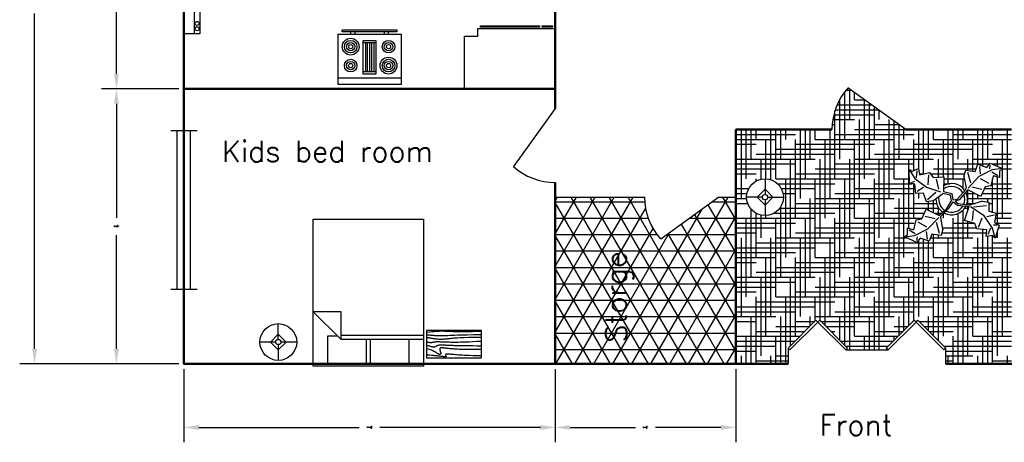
# Model space of a CAD drawing. Header units: inches. Extents: x -290 to 273, y -187 to 207.
# Tile 1 of 3: x -290 to 85, y -187 to -26. Entities that reach past the tile are written whole.
import ezdxf

# ---------------------------------------------------------------- set-up
doc = ezdxf.new("R2010")
doc.units = ezdxf.units.IN
doc.header["$LTSCALE"] = 0.03937
doc.header["$MEASUREMENT"] = 0
for name, color, linetype in [('Blocks', 4, 'Continuous'), ('Dim', 3, 'Continuous'), ('Doors', 6, 'Continuous'), ('Hatches', 2, 'Continuous'), ('Text', 1, 'Continuous')]:
    doc.layers.add(name, color=color, linetype=linetype)
doc.styles.get("Standard").update_dxf_attribs({"font": 'simplex.shx', "height": 0.4})
doc.dimstyles.get("Standard").update_dxf_attribs({"dimscale": 800, "dimtxt": 0.4, "dimasz": 0.007087, "dimexe": 0.007087, "dimexo": 0.002461, "dimgap": 0.003543, "dimtad": 0, "dimtih": 1, "dimtoh": 1, "dimzin": 0, "dimdsep": 46, "dimlunit": 4, "dimtxsty": 'Standard', "dimcen": 0.003543, "dimadec": 0, "dimazin": 0, "dimtfac": 1, "dimtofl": 0, "dimtmove": 0, "dimatfit": 3, "dimfxl": 0.03937, "dimtolj": 1, "dimtzin": 0, "dimarcsym": 0})

# ---------------------------------------------------------------- blocks, each defined once
blk = doc.blocks.new('Plant - Rubber or Philodendron')
at = {"linetype": 'Continuous'}
for p, q in [((-16.2005, 11.4774), (-13.9899, 8.1064)), ((-16.2005, 11.4774), (-14.8639, 10.7964)), ((-16.0159, 6.3329), (-16.2005, 11.4774)), ((-14.8639, 10.7964), (-12.6195, 11.8975)), ((-12.6195, 11.8975), (-12.1909, 9.4345)), ((4.6914, 8.8812), (5.3859, 11.2828)), ((5.3859, 11.2828), (8.8871, 10.7908)), ((8.8871, 10.7908), (9.9809, 13.4933)), ((9.9809, 13.4933), (13.3837, 12.301)), ((15.3859, 11.3055), (10.3916, 8.7942)), ((10.5828, 12.6946), (10.8893, 9.7953)), ((13.3837, 12.301), (14.68, 13.9039)), ((14.5816, 13.2037), (14.3848, 11.8033)), ((14.68, 13.9039), (19.3848, 11.8146)), ((19.3848, 11.8146), (15.3859, 11.3055)), ((19.3848, 11.8146), (18.1868, 10.9119)), ((-13.9899, 8.1064), (-9.5434, 4.7185)), ((-13.3174, 8.325), (-13.0735, 11.0065)), ((-12.1909, 9.4345), (-8.3829, 10.3)), ((-8.8369, 9.409), (-9.0894, 5.6095)), ((-8.3829, 10.3), (-7.0549, 8.501)), ((-7.0549, 8.501), (-3.0284, 8.6941)), ((-4.8529, 4.012), (-5.7184, 7.82)), ((-3.0284, 8.6941), (-3.0709, 3.1041)), ((4.6914, 8.8812), (5.5014, 4.4831)), ((5.9878, 10.4842), (7.1971, 6.3869)), ((10.3916, 8.7942), (6.2847, 4.4028)), ((14.2977, 6.1031), (10.9934, 7.9956)), ((15.7909, 9.1065), (14.8995, 5.3044)), ((15.2875, 10.6053), (17.5907, 9.2105)), ((18.1925, 8.4119), (15.7909, 9.1065)), ((18.1868, 10.9119), (18.1925, 8.4119)), ((-14.0069, 5.8704), (-16.0159, 6.3329)), ((-15.3434, 6.5514), (-13.9984, 6.9884)), ((-13.5868, 2.2894), (-14.0069, 5.8704)), ((-13.1329, 3.1804), (-10.6614, 4.727)), ((-9.5434, 4.7185), (-4.1917, 2.9888)), ((2.1141, 0.2298), (5.4346, 3.9146)), ((5.4346, 3.9146), (5.5014, 4.4831)), ((7.7005, 4.8881), (11.5025, 3.9967)), ((12.7005, 4.8994), (11.1089, 1.1958)), ((14.8995, 5.3044), (12.7005, 4.8994)), ((-10.6784, 2.491), (-13.5868, 2.2894)), ((-9.5858, -0.8715), (-10.6784, 2.491)), ((-9.1318, 0.0195), (-5.9793, 2.9025)), ((-7.1228, -0.443), (-3.5248, 2.2131)), ((-3.5248, 2.2131), (-3.3011, 2.4355)), ((-3.3011, 2.4355), (-0.5306, 1.7947)), ((-3.0709, 3.1041), (0.0797, 2.3163)), ((-0.5306, 1.7947), (-0.2255, -0.5527)), ((-0.5306, 1.7947), (-0.5306, 1.7947)), ((0.0797, 2.3163), (0.4866, -0.031)), ((0.4866, -0.031), (2.1141, 0.2298)), ((6.1032, 3.6844), (2.8262, -0.031)), ((11.1089, 1.1958), (6.1032, 3.6844)), ((-11.3237, -7.2629), (-9.7321, -3.5593)), ((-9.7321, -3.5593), (-4.7264, -6.0479)), ((-7.1228, -0.443), (-9.5858, -0.8715)), ((-2.019, -3.6148), (-4.7264, -6.0479)), ((-4.0579, -6.2781), (-0.9375, -3.1608)), ((-2.019, -3.6148), (-0.2255, -0.5527)), ((-0.9375, -3.1608), (0.5883, -0.8135)), ((0.5883, -0.8135), (2.2447, -2.0916)), ((2.8262, -0.031), (1.3003, -0.5527)), ((1.3003, -0.5527), (2.4193, -1.4655)), ((2.2447, -2.0916), (6.7108, -2.6626)), ((2.4193, -1.4655), (6.895, -2.1175)), ((4.943, -7.9659), (6.7108, -2.6626)), ((11.6605, -0.5413), (6.895, -2.1175)), ((12.3677, -6.1981), (7.219, -2.6772)), ((8.3544, -2.7453), (13.1973, -2.1704)), ((11.6605, -0.5413), (14.1354, -0.8948)), ((14.1354, -0.8948), (14.1354, -4.4304)), ((-13.5228, -7.6679), (-11.3237, -7.2629)), ((-6.3237, -7.2516), (-10.1257, -6.3602)), ((-9.0148, -11.1577), (-4.9047, -6.8122)), ((-4.1246, -6.8466), (-4.0579, -6.2781)), ((-3.3146, -11.2447), (-4.1246, -6.8466)), ((8.125, -4.0768), (7.7715, -7.9659)), ((10.2463, -10.4408), (11.6605, -6.9053)), ((15.5496, -10.7943), (12.3677, -6.1981)), ((16.2567, -5.8446), (13.4283, -6.5517)), ((14.1354, -4.4304), (16.9638, -5.1375)), ((16.9638, -5.1375), (16.2567, -8.673)), ((-16.8157, -10.7754), (-14.4141, -11.4699)), ((-16.8101, -13.2754), (-16.8157, -10.7754)), ((-14.4141, -11.4699), (-13.5228, -7.6679)), ((-14.0091, -13.669), (-9.0148, -11.1577)), ((-12.921, -8.4665), (-9.6166, -10.359)), ((-4.611, -12.8477), (-5.8203, -8.7504)), ((8.8321, -9.0266), (4.943, -7.9659)), ((9.5392, -11.1479), (8.8321, -9.0266)), ((13.4283, -11.5015), (9.5392, -11.1479)), ((14.8425, -10.7943), (13.7819, -13.2692)), ((16.6103, -14.6834), (15.5496, -10.7943)), ((17.3174, -9.7337), (15.9032, -9.7337)), ((16.2567, -8.673), (18.0245, -9.7337)), ((18.0245, -9.7337), (16.6103, -14.6834)), ((-18.008, -14.1781), (-16.8101, -13.2754)), ((-18.008, -14.1781), (-14.0091, -13.669)), ((-13.3032, -16.2674), (-18.008, -14.1781)), ((-13.9107, -12.9688), (-16.2139, -11.574)), ((-12.0069, -14.6645), (-13.3032, -16.2674)), ((-13.2048, -15.5672), (-13.008, -14.1668)), ((-8.6042, -15.8568), (-12.0069, -14.6645)), ((-9.206, -15.0581), (-9.5126, -12.1588)), ((-7.5103, -13.1543), (-8.6042, -15.8568)), ((-4.0092, -13.6463), (-7.5103, -13.1543)), ((-3.3146, -11.2447), (-4.0092, -13.6463)), ((13.0748, -13.9763), (13.4283, -11.5015)), ((15.5496, -13.6228), (13.0748, -13.9763)), ((16.6103, -14.6834), (15.5496, -13.6228))]:
    blk.add_line(p, q, dxfattribs=at)
for centre, radius, start, end in [((0, 0), 6.1275, 34.37569, 120.1028), ((-0.0601, -0.2075), 5.2461, 33.82192, 124.9414), ((0.0308, 0.1664), 6, 178.6147, 235.1169), ((0.0308, 0.1664), 5, 168.1647, 238.6725), ((-0.2664, 0.1682), 5.2775, 338.4094, 20.03007), ((-0.098, 0.1364), 6.1288, 341.2017, 26.09184), ((-0.0234, 0.3825), 6.1492, 242.5812, 331.2714), ((-0.1102, 0.4886), 5.2883, 247.3711, 327.472)]:
    blk.add_arc(centre, radius, start, end, dxfattribs=at)
blk = doc.blocks.new('Lamp - Table')
at = {"linetype": 'Continuous'}
for p, q in [((0, 7), (0, 1)), ((-1, 0), (-7, 0)), ((0, 3), (-3, 0)), ((-3, 0), (0, -3)), ((3, 0), (0, 3)), ((0, -3), (3, 0)), ((1, 0), (7, 0)), ((0, -1), (0, -7))]:
    blk.add_line(p, q, dxfattribs=at)
for radius in [7, 1]:
    blk.add_circle((0, 0), radius, dxfattribs=at)
blk = doc.blocks.new('Door')
at = {"lineweight": 30}
blk.add_line((0, 0), (15.93, 22.03), dxfattribs=at)
blk.add_arc((-0.03, 4.2), 23.92, 48.1739, 89.9397)
blk = doc.blocks.new('Bed - Queen')
at = {"linetype": 'Continuous'}
for p, q in [((0, -56.000021), (0, 0)), ((0, 0), (41.999993, 0)), ((41.999993, 0), (41.999993, -56.000021)), ((5.599993, -0.84), (20.159986, -0.84)), ((5.599993, -10.08), (5.599993, -0.84)), ((20.159986, -0.84), (20.159986, -10.08)), ((21.839993, -0.84), (36.399993, -0.84)), ((21.839993, -10.08), (21.839993, -0.84)), ((36.399993, -0.84), (36.399993, -11.48)), ((0, -10.08), (31.36, -10.08)), ((41.999993, -20.72), (31.36, -10.08)), ((31.36, -10.08), (31.36, -20.72)), ((31.36, -11.76), (0, -11.76)), ((36.399993, -11.48), (32.759552, -11.48)), ((31.36, -20.72), (41.999993, -20.72)), ((41.999993, -56.000021), (0, -56.000021))]:
    blk.add_line(p, q, dxfattribs=at)
blk = doc.blocks.new('Table - Rectangular Woodgrain 60 x 30 in.')
at = {"linetype": 'Continuous'}
for p, q in [((0, 0), (0, -30)), ((60, 0), (0, 0)), ((60, -30), (60, 0)), ((0, -30), (60, -30))]:
    blk.add_line(p, q, dxfattribs=at)
for points in [[(0, -2.4), (4.8155, -2.418), (9.0302, -2.4688), (12.709, -2.5477), (15.9167, -2.65), (18.7181, -2.7711), (21.1781, -2.9063), (23.3616, -3.0508), (25.3333, -3.2), (27.1477, -3.3495), (28.8172, -3.4958), (30.3437, -3.636), (31.7291, -3.7667), (32.9756, -3.8849), (34.0849, -3.9875), (35.059, -4.0714), (35.9, -4.1334), (36.6114, -4.1711), (37.2041, -4.1854), (37.6906, -4.1779), (38.0833, -4.15), (38.3948, -4.1034), (38.6375, -4.0396), (38.8239, -3.9602), (38.9666, -3.8667), (39.0764, -3.7608), (39.1573, -3.6448), (39.2116, -3.521), (39.2416, -3.3917), (39.2498, -3.2593), (39.2385, -3.1261), (39.21, -2.9944), (39.1666, -2.8667), (39.111, -2.7447), (39.0468, -2.6281), (38.978, -2.5163), (38.9083, -2.4083), (38.8418, -2.3035), (38.7823, -2.201), (38.7337, -2.1001), (38.7, -2), (38.6844, -1.9003), (38.6875, -1.8021), (38.7094, -1.707), (38.75, -1.6167), (38.8094, -1.5326), (38.8875, -1.4563), (38.9844, -1.3893), (39.1, -1.3333), (39.2351, -1.2896), (39.3937, -1.2583), (39.5804, -1.2396), (39.8, -1.2333), (40.057, -1.2396), (40.3562, -1.2583), (40.7023, -1.2896), (41.1, -1.3333), (41.5547, -1.3895), (42.0755, -1.4573), (42.6721, -1.5361), (43.3542, -1.625), (44.1316, -1.7233), (45.014, -1.8302), (46.0114, -1.9449), (47.1333, -2.0667), (48.3862, -2.1947), (49.7625, -2.3281), (51.2513, -2.4663), (52.8416, -2.6083), (54.5226, -2.7535), (56.2833, -2.9011), (58.1127, -3.0501), (60, -3.2)], [(0, -9.2), (6.5759, -9.0858), (11.9385, -9.0365), (16.2527, -9.0418), (19.6833, -9.0917), (22.3952, -9.1759), (24.5531, -9.2844), (26.322, -9.4069), (27.8666, -9.5333), (29.3241, -9.6553), (30.7203, -9.7719), (32.0532, -9.8837), (33.3208, -9.9917), (34.5213, -10.0965), (35.6526, -10.199), (36.7128, -10.2999), (37.7, -10.4), (38.6129, -10.4996), (39.4531, -10.5969), (40.223, -10.6895), (40.925, -10.775), (41.5613, -10.8512), (42.1344, -10.9156), (42.6465, -10.966), (43.1, -11), (43.4976, -11.0158), (43.8437, -11.0136), (44.143, -10.9942), (44.4, -10.9583), (44.6195, -10.9069), (44.8062, -10.8406), (44.9648, -10.7603), (45.1, -10.6667), (45.2155, -10.5598), (45.3114, -10.4365), (45.3871, -10.2929), (45.4416, -10.125), (45.4743, -9.929), (45.4844, -9.7011), (45.4709, -9.4371), (45.4333, -9.1333), (45.3716, -8.7883), (45.2896, -8.4104), (45.1919, -8.0107), (45.0833, -7.6), (44.9685, -7.1893), (44.8521, -6.7896), (44.7388, -6.4117), (44.6333, -6.0667), (44.54, -5.7628), (44.4614, -5.4979), (44.4001, -5.2675), (44.3583, -5.0667), (44.3384, -4.8909), (44.3427, -4.7354), (44.3736, -4.5956), (44.4333, -4.4667), (44.5236, -4.3453), (44.6427, -4.2333), (44.7884, -4.1339), (44.9583, -4.05), (45.1501, -3.9849), (45.3614, -3.9417), (45.59, -3.9234), (45.8333, -3.9333), (46.0915, -3.9749), (46.3734, -4.0531), (46.6906, -4.1736), (47.0542, -4.3417), (47.4756, -4.5629), (47.9661, -4.8427), (48.5372, -5.1866), (49.2, -5.6), (49.9676, -6.0844), (50.8594, -6.625), (51.8965, -7.2031), (53.1, -7.8), (54.491, -8.3969), (56.0906, -8.975), (57.9199, -9.5156), (60, -10)], [(0, -12.8), (5.1847, -12.9322), (9.6213, -13.0323), (13.3963, -13.1059), (16.5958, -13.1583), (19.3063, -13.1952), (21.614, -13.2219), (23.6054, -13.2439), (25.3666, -13.2667), (26.9728, -13.2947), (28.4531, -13.3281), (29.8256, -13.3663), (31.1083, -13.4083), (32.3191, -13.4535), (33.476, -13.501), (34.597, -13.5501), (35.7, -13.6), (36.7984, -13.6497), (37.8875, -13.6979), (38.9578, -13.743), (40, -13.7833), (41.0047, -13.8174), (41.9625, -13.8438), (42.864, -13.8607), (43.7, -13.8667), (44.4631, -13.8604), (45.1552, -13.8417), (45.7801, -13.8104), (46.3416, -13.7667), (46.8439, -13.7104), (47.2906, -13.6417), (47.6858, -13.5604), (48.0333, -13.4667), (48.3375, -13.3608), (48.6042, -13.2448), (48.8396, -13.121), (49.05, -12.9917), (49.2417, -12.8593), (49.4208, -12.7261), (49.5937, -12.5944), (49.7667, -12.4667), (49.9452, -12.3451), (50.1323, -12.2313), (50.3303, -12.1268), (50.5416, -12.0333), (50.7686, -11.9524), (51.0135, -11.8854), (51.2788, -11.8341), (51.5666, -11.8), (51.8785, -11.7843), (52.2116, -11.7865), (52.562, -11.8059), (52.926, -11.8417), (53.2998, -11.8931), (53.6795, -11.9594), (54.0614, -12.0397), (54.4416, -12.1333), (54.8223, -12.2401), (55.2293, -12.3625), (55.6942, -12.5037), (56.2489, -12.6667), (56.9251, -12.8547), (57.7545, -13.0708), (58.7689, -13.3182), (60, -13.6)], [(0, -18), (5.124, -17.7273), (9.6609, -17.5057), (13.6705, -17.3303), (17.2125, -17.1958), (20.3467, -17.0973), (23.1328, -17.0297), (25.6307, -16.9878), (27.9, -16.9667), (29.9928, -16.9617), (31.9302, -16.9703), (33.7254, -16.9907), (35.3917, -17.0208), (36.9423, -17.0588), (38.3906, -17.1026), (39.7499, -17.1503), (41.0333, -17.2), (42.2519, -17.2496), (43.4073, -17.2969), (44.4986, -17.3395), (45.525, -17.375), (46.4858, -17.4012), (47.3802, -17.4156), (48.2074, -17.416), (48.9667, -17.4), (49.6583, -17.3662), (50.2872, -17.3167), (50.8595, -17.2547), (51.3812, -17.1833), (51.8584, -17.1057), (52.2971, -17.025), (52.7034, -16.9443), (53.0833, -16.8667), (53.443, -16.7951), (53.789, -16.7313), (54.128, -16.6768), (54.4666, -16.6334), (54.8115, -16.6024), (55.1693, -16.5854), (55.5465, -16.5841), (55.95, -16.6), (56.3828, -16.6337), (56.8346, -16.6823), (57.2915, -16.7418), (57.7396, -16.8084), (58.165, -16.878), (58.5539, -16.9469), (58.8924, -17.0111), (59.1666, -17.0667), (59.3679, -17.1107), (59.5078, -17.1438), (59.6032, -17.1675), (59.6708, -17.1833), (59.7275, -17.193), (59.7901, -17.1979), (59.8753, -17.1998), (60, -17.2)], [(0, -22.4), (8.0098, -22.2501), (14.4094, -22.1011), (19.4168, -21.9535), (23.25, -21.8083), (26.1269, -21.6663), (28.2656, -21.5281), (29.884, -21.3947), (31.2, -21.2667), (32.3967, -21.1448), (33.5172, -21.0292), (34.5697, -20.9198), (35.5625, -20.8167), (36.5037, -20.7198), (37.4015, -20.6292), (38.2642, -20.5448), (39.1, -20.4667), (39.9164, -20.3951), (40.7187, -20.3313), (41.5117, -20.2768), (42.3, -20.2333), (43.0883, -20.2024), (43.8812, -20.1854), (44.6836, -20.1841), (45.5, -20.2), (46.3328, -20.234), (47.1747, -20.2844), (48.0163, -20.3488), (48.8479, -20.425), (49.66, -20.5106), (50.4429, -20.6031), (51.1872, -20.7004), (51.8833, -20.8), (52.5246, -20.8999), (53.1166, -20.9995), (53.6681, -21.0983), (54.1875, -21.1958), (54.6834, -21.2919), (55.1646, -21.3859), (55.6394, -21.4777), (56.1167, -21.5667), (56.6028, -21.6515), (57.0961, -21.7266), (57.5929, -21.7852), (58.0896, -21.8208), (58.5823, -21.8268), (59.0674, -21.7964), (59.5412, -21.723), (60, -21.6)], [(0, -25.2), (8.6355, -25.0504), (15.7026, -24.9031), (21.4049, -24.7606), (25.9458, -24.625), (29.529, -24.4988), (32.3578, -24.3844), (34.6359, -24.284), (36.5667, -24.2), (38.3213, -24.1341), (39.9417, -24.0854), (41.437, -24.0523), (42.8167, -24.0333), (44.0901, -24.0268), (45.2667, -24.0313), (46.3557, -24.0451), (47.3667, -24.0667), (48.309, -24.0947), (49.1928, -24.1287), (50.0284, -24.168), (50.826, -24.2125), (51.5959, -24.2617), (52.3483, -24.3151), (53.0935, -24.3725), (53.8417, -24.4334), (54.6009, -24.497), (55.3699, -24.561), (56.1454, -24.6226), (56.9239, -24.6792), (57.7021, -24.7279), (58.4764, -24.7662), (59.2435, -24.7911), (60, -24.8)], [(0, -28.8), (5.6867, -28.6681), (10.45, -28.5698), (14.407, -28.5012), (17.675, -28.4584), (20.3711, -28.4374), (22.6125, -28.4344), (24.5164, -28.4455), (26.2, -28.4667), (27.762, -28.4947), (29.2276, -28.5281), (30.6033, -28.5663), (31.8958, -28.6084), (33.1118, -28.6535), (34.2578, -28.7011), (35.3405, -28.7501), (36.3666, -28.8), (37.3443, -28.8497), (38.288, -28.8974), (39.2137, -28.9412), (40.1375, -28.9792), (41.0753, -29.0093), (42.0432, -29.0297), (43.0572, -29.0384), (44.1333, -29.0333), (45.2936, -29.0114), (46.5843, -28.9641), (48.0579, -28.8816), (49.7666, -28.7542), (51.7629, -28.5721), (54.0989, -28.3255), (56.8272, -28.0048), (60, -27.6)]]:
    blk.add_lwpolyline(points, dxfattribs=at)
blk = doc.blocks.new('Door - Bifold 60 in. Opening')
for p, q in [((0, 6), (0, 0)), ((60, 0), (60, 6))]:
    blk.add_line(p, q)
for points in [[(0.7071, 5.2929), (0, 6), (10.6066, 16.6066), (11.3137, 15.8995)], [(21.9203, 5.2929), (11.3137, 15.8995), (12.0208, 16.6066), (22.6274, 6)], [(38.0797, 5.2929), (37.3725, 6), (47.9792, 16.6066), (48.6863, 15.8995)], [(59.2929, 5.2929), (48.6863, 15.8995), (49.3933, 16.6066), (60, 6)]]:
    blk.add_lwpolyline(points, close=True)
blk = doc.blocks.new('Range-Oven - 30 in top')
for p, q in [((0, -3), (30, -3)), ((12, -6), (18, -6)), ((13, -20), (13, -6)), ((14, -6), (14, -20)), ((15, -20), (15, -6)), ((16, -6), (16, -20)), ((17, -20), (17, -6)), ((18, -20), (12, -20)), ((6, -24), (6, -25)), ((8, -25), (8, -24)), ((22, -25), (22, -24)), ((24, -24), (24, -25))]:
    blk.add_line(p, q)
for points in [[(0, -24), (0, 0), (30, 0), (30, -24)], [(12, -21), (12, -5), (18, -5), (18, -21)], [(2, -26), (2, -25), (28, -25), (28, -26)]]:
    blk.add_lwpolyline(points, close=True)
for centre, radius in [((6, -9), 4), ((6, -9), 3), ((6, -9), 2), ((6, -9), 1), ((24, -9), 3), ((24, -9), 2), ((24, -9), 1), ((24, -18), 4), ((6, -18), 3), ((6, -18), 2), ((6, -18), 1), ((24, -18), 3), ((24, -18), 2), ((24, -18), 1)]:
    blk.add_circle(centre, radius)
blk = doc.blocks.new('Range Hood - 30 in front')
blk.add_line((0, -4), (30.0001, -4))
for points in [[(0, -6), (0, 0), (30.0001, 0), (30.0001, -6)], [(23, -5.75), (23, -4.25), (29, -4.25), (29, -5.75)]]:
    blk.add_lwpolyline(points, close=True)
for centre in [(2, -5), (4, -5)]:
    blk.add_circle(centre, 0.75)
blk = doc.blocks.new('Base Cabinet 1 Door - side')
for p, q in [((-24, 33.5), (-23.5, 33.5)), ((-24, 29.5), (-24, 33.5)), ((-23.5, 33.5), (-23.5, 29.5)), ((-23.5, 29.5), (-24, 29.5)), ((-24, 6), (-24, 28.5)), ((-24, 28.5), (-23.5, 28.5)), ((-23.5, 28.5), (-23.5, 6)), ((-23.5, 6), (-24, 6)), ((-20, 5), (-23, 5)), ((-20, 0), (-20, 5))]:
    blk.add_line(p, q)
blk.add_lwpolyline([(-23, 5), (-23, 34.5), (0, 34.5), (0, 0), (-20, 0)])
blk = doc.blocks.new('Window - Wood Frame 36 in. Wide plan')
for p, q in [((0, 6), (0, 0)), ((0, 4.5), (36, 4.5)), ((36, 6), (36, 0)), ((0, 3), (36, 3)), ((0, 1.5), (36, 1.5))]:
    blk.add_line(p, q)
blk = doc.blocks.new('*D21')
at = {"layer": 'Defpoints', "color": 0, "transparency": 16777216}
for p in [(-227.42, 158.08), (-284.26, -156.88), (-227.42, -156.88)]:
    blk.add_point(p, dxfattribs=at)
at = {"layer": 'Dim', "color": 0, "lineweight": -2, "transparency": 16777216}
for p, q in [((-229.38, 158.08), (-289.93, 158.08)), ((-284.26, 152.41), (-284.26, -17.29)), ((-284.26, -151.21), (-284.26, -23.44)), ((-229.38, -156.88), (-289.93, -156.88))]:
    blk.add_line(p, q, dxfattribs=at)
at = {"layer": 'Dim', "color": 0, "transparency": 16777216}
for points in [[(-285.2, 152.41), (-283.31, 152.41), (-284.26, 158.08)], [(-285.2, -151.21), (-283.31, -151.21), (-284.26, -156.88)]]:
    blk.add_solid(points, dxfattribs=at)
at = {"layer": 'Dim', "color": 0, "transparency": 16777216, "insert": (-284.26, -20.36), "char_height": 0.4, "attachment_point": 5}
blk.add_mtext('\\A1;26\'-3"', dxfattribs=at)
blk = doc.blocks.new('*D22')
at = {"layer": 'Defpoints', "color": 0, "transparency": 16777216}
for p in [(-227.42, -156.88), (-86.1, -156.88), (-86.1, -181.09)]:
    blk.add_point(p, dxfattribs=at)
at = {"layer": 'Dim', "color": 0, "lineweight": -2, "transparency": 16777216}
for p, q in [((-227.42, -158.85), (-227.42, -186.76)), ((-86.1, -158.85), (-86.1, -186.76)), ((-221.75, -181.09), (-160.7, -181.09)), ((-91.77, -181.09), (-152.82, -181.09))]:
    blk.add_line(p, q, dxfattribs=at)
at = {"layer": 'Dim', "color": 0, "transparency": 16777216}
for points in [[(-221.75, -180.14), (-221.75, -182.03), (-227.42, -181.09)], [(-91.77, -180.14), (-91.77, -182.03), (-86.1, -181.09)]]:
    blk.add_solid(points, dxfattribs=at)
at = {"layer": 'Dim', "color": 0, "transparency": 16777216, "insert": (-156.76, -181.09), "char_height": 0.4, "attachment_point": 5}
blk.add_mtext('\\A1;11\'-9{\\H1x;\\S1/4;}"', dxfattribs=at)
blk = doc.blocks.new('*D23')
at = {"layer": 'Defpoints', "color": 0, "transparency": 16777216}
for p in [(-86.1, -156.88), (-17.41, -156.88), (-17.41, -181.09)]:
    blk.add_point(p, dxfattribs=at)
at = {"layer": 'Dim', "color": 0, "lineweight": -2, "transparency": 16777216}
for p, q in [((-86.1, -158.85), (-86.1, -186.76)), ((-17.41, -158.85), (-17.41, -186.76)), ((-80.43, -181.09), (-55.58, -181.09)), ((-23.08, -181.09), (-47.93, -181.09))]:
    blk.add_line(p, q, dxfattribs=at)
at = {"layer": 'Dim', "color": 0, "transparency": 16777216}
for points in [[(-80.43, -180.14), (-80.43, -182.03), (-86.1, -181.09)], [(-23.08, -180.14), (-23.08, -182.03), (-17.41, -181.09)]]:
    blk.add_solid(points, dxfattribs=at)
at = {"layer": 'Dim', "color": 0, "transparency": 16777216, "insert": (-51.76, -181.09), "char_height": 0.4, "attachment_point": 5}
blk.add_mtext('\\A1;5\'-8{\\H1x;\\S3/4;}"', dxfattribs=at)
blk = doc.blocks.new('*D24')
at = {"layer": 'Defpoints', "color": 0, "transparency": 16777216}
for p in [(-253.12, -52.14), (-227.42, -52.14), (-227.42, -156.88)]:
    blk.add_point(p, dxfattribs=at)
at = {"layer": 'Dim', "color": 0, "lineweight": -2, "transparency": 16777216}
for p, q in [((-229.38, -52.14), (-258.78, -52.14)), ((-253.12, -57.81), (-253.12, -101.21)), ((-253.12, -151.21), (-253.12, -107.81)), ((-229.38, -156.88), (-258.78, -156.88))]:
    blk.add_line(p, q, dxfattribs=at)
at = {"layer": 'Dim', "color": 0, "transparency": 16777216}
for points in [[(-254.06, -57.81), (-252.17, -57.81), (-253.12, -52.14)], [(-254.06, -151.21), (-252.17, -151.21), (-253.12, -156.88)]]:
    blk.add_solid(points, dxfattribs=at)
at = {"layer": 'Dim', "color": 0, "transparency": 16777216, "insert": (-253.12, -104.51), "char_height": 0.4, "attachment_point": 5}
blk.add_mtext('\\A1;8\'-8{\\H1x;\\S3/4;}"', dxfattribs=at)
blk = doc.blocks.new('*D25')
at = {"layer": 'Defpoints', "color": 0, "transparency": 16777216}
for p in [(-253.12, 47.84), (-227.42, 47.84), (-227.42, -52.14)]:
    blk.add_point(p, dxfattribs=at)
at = {"layer": 'Dim', "color": 0, "lineweight": -2, "transparency": 16777216}
for p, q in [((-229.38, 47.84), (-258.78, 47.84)), ((-253.12, 42.17), (-253.12, -2.45)), ((-253.12, -46.47), (-253.12, -8.6)), ((-229.38, -52.14), (-258.78, -52.14))]:
    blk.add_line(p, q, dxfattribs=at)
at = {"layer": 'Dim', "color": 0, "transparency": 16777216}
for points in [[(-254.06, 42.17), (-252.17, 42.17), (-253.12, 47.84)], [(-254.06, -46.47), (-252.17, -46.47), (-253.12, -52.14)]]:
    blk.add_solid(points, dxfattribs=at)
at = {"layer": 'Dim', "color": 0, "transparency": 16777216, "insert": (-253.12, -5.53), "char_height": 0.4, "attachment_point": 5}
blk.add_mtext('\\A1;8\'-4"', dxfattribs=at)

msp = doc.modelspace()

# ---------------------------------------------------------------- hatches: boundary and pattern name
at = {"layer": 'Hatches', "transparency": 33554531}
h = msp.add_hatch(dxfattribs=at)
h.set_pattern_fill('NET3', color=256, scale=50)
h.set_pattern_definition([(0, (-32.161, -26.3886), (0, 6.25), []), (60, (-32.161, -26.3886), (-5.41266, 3.125), []), (120, (-32.161, -26.3886), (-5.41266, -3.125), [])])
h.paths.add_polyline_path([(-161.148, 123.965, -0.0900322), (-162.099, 118.724, -0.0900158), (-164.368, 114.928, -0.1044693), (-167.81, 112.343, -0.1176343), (-171.566, 111.573, -0.1176343), (-175.265, 112.583, -0.1044693), (-178.533, 115.385, -0.0900158), (-180.552, 119.319, -0.0819199), (-181.188, 124.13, -0.0819199), (-180.244, 128.89, -0.0900158), (-177.975, 132.686, -0.1044693), (-174.534, 135.272, -0.1176343), (-170.778, 136.041, -0.1176343), (-167.079, 135.032, -0.1044693), (-163.811, 132.229, -0.0900158), (-161.791, 128.295, -0.0738184), (-161.148, 123.965), (-160.349, 158.078), (-201.953, 158.078), (-201.953, 150.078), (-208.453, 150.078), (-206.453, 144.078, -0.5013235), (-211.408, 125.217, -0.1328909), (-213.498, 125.217, -0.5013168), (-218.453, 144.078), (-216.453, 150.078), (-219.453, 150.078), (-219.453, 148.578), (-222.453, 148.578), (-222.453, 150.078), (-222.953, 150.078), (-222.953, 158.078), (-227.416, 158.078), (-227.416, 95.842), (-198.616, 95.842), (-198.616, 47.842), (-160.349, 47.842), (-160.349, 50.237), (-176.277, 72.263, -0.1842824), (-160.349, 78.359)])
h.paths.add_polyline_path([(-17.41, -93.407), (-23.894, -93.407), (-45.92, -109.335, -0.1842824), (-52.017, -93.407), (-86.101, -93.407), (-86.101, -156.882), (-17.41, -156.882)])
h.paths.add_polyline_path([(-54.333, -150.745), (-54.333, -109.792), (-68.999, -109.792), (-68.999, -150.745)], flags=24)
at = {"layer": 'Hatches', "transparency": 33554457}
h = msp.add_hatch(dxfattribs=at)
h.set_pattern_fill('HOUND', color=256, scale=30)
h.set_pattern_definition([(0, (-32.161, -26.3886), (7.5, 1.875), [30, -15]), (90, (-32.161, -26.3886), (-1.875, -7.5), [30, -15])])
h.paths.add_polyline_path([(87.545, -67.637), (47.335, -67.637), (25.309, -51.708, 0.1842824), (19.212, -67.637), (-17.41, -67.637), (-17.41, -156.882), (2.516, -156.882), (2.516, -150.882), (13.123, -140.276), (13.83, -140.983), (14.537, -140.276), (25.144, -150.882), (24.437, -151.59), (40.596, -151.59), (39.889, -150.882), (50.496, -140.276), (51.203, -140.983), (51.91, -140.276), (62.516, -150.882), (62.516, -156.882), (87.545, -156.882)])
h.paths.add_polyline_path([(46.751, -108.531), (47.949, -107.628), (47.944, -105.128), (50.345, -105.823), (51.236, -102.021), (53.436, -101.616), (55.027, -97.912), (60.033, -100.401), (61.422, -99.152, -0.2595642), (58.795, -93.94), (57.636, -94.796), (55.173, -95.224), (54.081, -91.862), (51.172, -92.063), (50.752, -88.482), (48.743, -88.02), (48.559, -82.875), (49.895, -83.556), (52.14, -82.455), (52.568, -84.918), (56.376, -84.053), (57.704, -85.852), (61.731, -85.659), (61.705, -89.041, -0.3903199), (69.803, -90.872), (70.194, -90.438), (70.261, -89.87), (69.451, -85.472), (70.145, -83.07), (73.646, -83.562), (74.74, -80.859), (78.143, -82.052), (79.439, -80.449), (84.144, -82.538), (82.946, -83.441), (82.952, -85.941), (80.55, -85.246), (79.659, -89.048), (77.46, -89.453), (75.868, -93.157), (70.862, -90.668), (70.146, -91.481, -0.2048163), (70.428, -96.292), (71.654, -96.47), (76.42, -94.894), (78.895, -95.248), (78.895, -98.783), (81.723, -99.49), (81.016, -103.026), (82.784, -104.086), (81.37, -109.036), (80.309, -107.976), (77.834, -108.329), (78.188, -105.854), (74.298, -105.501), (73.591, -103.379), (69.702, -102.319), (71.47, -97.015), (70.17, -96.849, -0.4116615), (61.905, -99.429), (60.701, -100.631), (60.635, -101.199), (61.445, -105.597), (60.75, -107.999), (57.249, -107.507), (56.155, -110.21), (52.752, -109.017), (51.456, -110.62)], flags=16)
h.paths.add_polyline_path([(-13.276, -93.407, -1), (0.724, -93.407, -1)], flags=16)
h.paths.add_polyline_path([(-3.276, -93.407), (-6.276, -96.407), (-9.276, -93.407), (-6.276, -90.407)], flags=0)
h.paths.add_polyline_path([(-5.276, -93.407, -1), (-7.276, -93.407, -1)], flags=0)

# ---------------------------------------------------------------- linework, layer by layer
at = {"lineweight": 50}
for p, q in [((-86.101, -34.438), (-86.101, 14.798)), ((-86.101, -34.438), (-86.101, -59.671)), ((-227.416, -52.144), (-86.101, -52.144)), ((-17.41, -67.637), (19.212, -67.637)), ((-17.41, -67.637), (-17.41, -156.882)), ((47.335, -67.637), (87.545, -67.637)), ((-86.101, -87.794), (-86.101, -156.882))]:
    msp.add_line(p, q, dxfattribs=at)
for p, q in [((-86.101, -93.407), (-52.017, -93.407)), ((-23.894, -93.407), (-17.41, -93.407)), ((24.437, -151.59), (40.596, -151.59))]:
    msp.add_line(p, q)
msp.add_lwpolyline([(62.516, -156.882), (245.025, -156.882), (245.025, 158.078), (-227.416, 158.078), (-227.416, -156.882), (2.516, -156.882)], dxfattribs=at)

# ---------------------------------------------------------------- block references
at = {"xscale": 1.68, "yscale": 1.68, "zscale": 1.68, "rotation": 90}
msp.add_blockref('Window - Wood Frame 36 in. Wide plan', (-222.376, -128.496), dxfattribs=at)
at = {"layer": 'Blocks'}
for name, p, rotation in [('Range Hood - 30 in front', (-227.416, -31.248), 90), ('Base Cabinet 1 Door - side', (-120.601, -52.144), 270), ('Bed - Queen', (-136.202, -157.722), 180), ('Lamp - Table', (-191.498, -148.563), 270)]:
    msp.add_blockref(name, p, dxfattribs=dict(at, rotation=rotation))
at = {"layer": 'Blocks', "rotation": 180}
for name, p, xscale, yscale, zscale in [('Range-Oven - 30 in top', (-144.758, -50.497), 0.8, 0.8, 0.8), ('Table - Rectangular Woodgrain 60 x 30 in.', (-114.125, -154.63), 0.35, 0.35, 0.35)]:
    msp.add_blockref(name, p, dxfattribs=dict(at, xscale=xscale, yscale=yscale, zscale=zscale))
at = {"layer": 'Blocks'}
for name, p in [('Plant - Rubber or Philodendron', (64.759, -94.353)), ('Lamp - Table', (-6.276, -93.407))]:
    msp.add_blockref(name, p, dxfattribs=at)
at = {"layer": 'Doors'}
for p, rotation in [((47.335, -67.637), 90), ((-86.101, -59.671), 180)]:
    msp.add_blockref('Door', p, dxfattribs=dict(at, rotation=rotation))
at = {"layer": 'Doors', "xscale": -1, "rotation": 90}
msp.add_blockref('Door', (-23.894, -93.407), dxfattribs=at)
at = {"layer": 'Doors'}
msp.add_blockref('Door - Bifold 60 in. Opening', (2.516, -156.882), dxfattribs=at)

# ---------------------------------------------------------------- texts
at = {"layer": 'Text', "char_height": 8, "attachment_point": 1}
for s, insert in [('Kids bed room', (-212.972, -71.986)), ('Front', (14.438, -176.198))]:
    msp.add_mtext_dynamic_manual_height_columns(s, width=112.28997, gutter_width=0.492, heights=[0], dxfattribs=dict(at, insert=insert))
at = {"layer": 'Text', "insert": (-66.999, -148.745), "char_height": 8, "attachment_point": 1, "rotation": 90}
msp.add_mtext_dynamic_manual_height_columns('Storge', width=112.28997, gutter_width=0.492, heights=[0], dxfattribs=at)

# ---------------------------------------------------------------- dimensions: what is measured, and where the dimension line sits
at = {"layer": 'Dim'}
for base, p1, p2, picture, middle in [((-284.259, -156.882), (-227.416, 158.078), (-227.416, -156.882), '*D21', (-284.259, -20.364)), ((-253.115, 47.842), (-227.416, -52.144), (-227.416, 47.842), '*D25', (-253.115, -5.526)), ((-253.115, -52.144), (-227.416, -156.882), (-227.416, -52.144), '*D24', (-253.115, -104.513))]:
    dim = msp.add_linear_dim(base=base, p1=p1, p2=p2, angle=90, dimstyle='Standard', dxfattribs=at)
    dim.commit()
    dim.dimension.update_dxf_attribs({"geometry": picture, "text_midpoint": middle, "dimtype": 160})
for base, p1, p2, picture, middle in [((-86.101, -181.0865), (-227.4157, -156.8824), (-86.101, -156.8824), '*D22', (-156.7583, -181.0865)), ((-17.41, -181.087), (-86.101, -156.882), (-17.41, -156.882), '*D23', (-51.755, -181.087))]:
    dim = msp.add_linear_dim(base=base, p1=p1, p2=p2, dimstyle='Standard', dxfattribs=at)
    dim.commit()
    dim.dimension.update_dxf_attribs({"geometry": picture, "text_midpoint": middle})

doc.saveas('drawing.dxf')
